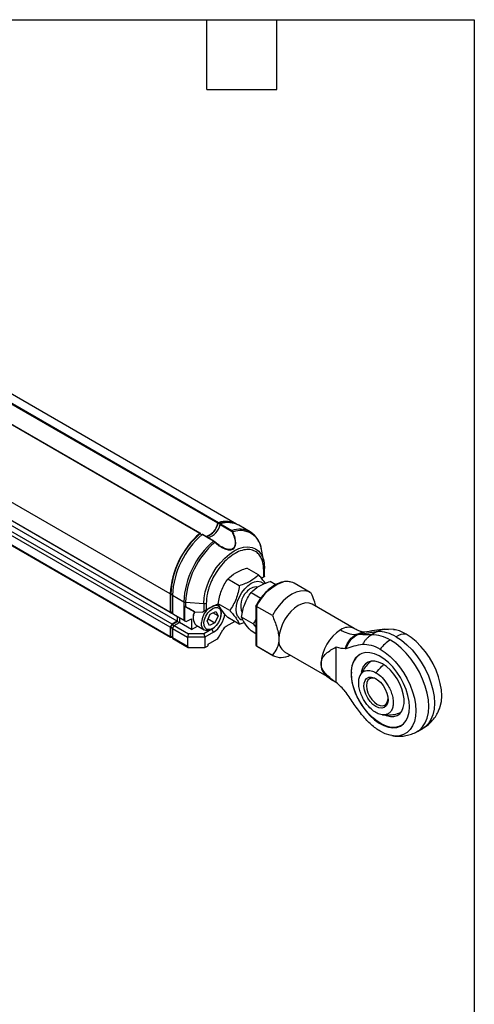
# Model space of a CAD drawing. Header units: millimetres. Extents: x 8 to 341, y 8 to 262.
# Tile 6 of 6: x 279 to 341, y 127 to 262. Entities that reach past the tile are written whole.
import ezdxf

# ---------------------------------------------------------------- set-up
doc = ezdxf.new("R2010")
doc.units = ezdxf.units.MM
doc.header["$LTSCALE"] = 1.25
doc.layers.add('TEXT', color=140, linetype='Continuous', lineweight=25)

msp = doc.modelspace()

# ---------------------------------------------------------------- linework, layer by layer
for p, q in [((308.839, 193.021), (223.998, 241.999)), ((303.826, 191.745), (219.268, 240.559)), ((303.882, 191.759), (219.3, 240.587)), ((299.786, 183.464), (204.916, 238.232)), ((306.283, 193.122), (230.169, 237.061)), ((306.352, 193.203), (230.191, 237.17)), ((299.786, 180.94), (204.916, 235.707)), ((300.021, 180.804), (205.151, 235.571)), ((300.729, 179.736), (205.858, 234.503)), ((299.786, 178.919), (204.916, 233.687)), ((300.021, 179.327), (205.151, 234.095)), ((299.786, 177.626), (204.916, 232.394)), ((204.95, 232.317), (299.82, 177.55)), ((306.338, 193.129), (306.591, 192.983)), ((306.578, 192.952), (308.126, 192.058)), ((306.647, 193.033), (308.195, 192.139)), ((310.682, 191.957), (309.133, 192.851)), ((304.086, 191.545), (303.84, 191.687)), ((303.961, 191.617), (303.895, 191.743)), ((305.669, 190.681), (304.121, 191.574)), ((305.725, 190.695), (304.176, 191.589)), ((312.577, 187.85), (312.25, 189.525)), ((311.834, 186.097), (310.256, 187.008)), ((312.235, 185.63), (312.633, 185.86)), ((312.541, 185.807), (312.235, 185.63)), ((312.541, 185.807), (312.541, 186.746)), ((312.66, 185.876), (312.633, 185.86)), ((312.663, 185.877), (312.663, 186.916)), ((309.215, 184.585), (307.636, 185.496)), ((314.197, 184.733), (313.438, 185.171)), ((318.885, 183.668), (316.705, 184.927)), ((299.786, 183.464), (299.786, 180.94)), ((299.845, 181.002), (299.845, 183.498)), ((299.845, 183.498), (300.081, 183.362)), ((300.08, 183.294), (301.629, 182.4)), ((300.08, 183.294), (300.08, 180.77)), ((310.818, 183.659), (312.152, 182.889)), ((301.629, 182.4), (301.629, 179.876)), ((302.32, 181.471), (301.748, 181.801)), ((301.748, 181.801), (301.748, 179.807)), ((301.873, 182.332), (304.363, 182.155)), ((301.873, 182.332), (301.873, 181.729)), ((301.873, 181.729), (303.074, 181.036)), ((304.144, 180.96), (305.443, 181.709)), ((304.363, 182.155), (304.363, 181.086)), ((304.708, 182.224), (304.708, 181.285)), ((305.678, 181.845), (304.708, 181.285)), ((305.443, 181.709), (305.678, 181.845)), ((307.905, 181.209), (306.327, 182.12)), ((311.48, 181.871), (311.48, 176.466)), ((313.733, 180.508), (311.553, 181.766)), ((311.553, 181.766), (311.553, 176.366)), ((324.914, 178.744), (319.144, 182.076)), ((299.786, 180.94), (300.021, 180.804)), ((299.845, 181.002), (300.08, 180.866)), ((300.046, 180.886), (299.845, 181.002)), ((300.021, 180.804), (300.08, 180.838)), ((300.046, 180.886), (300.08, 180.866)), ((301.629, 179.876), (300.08, 180.77)), ((300.316, 180.634), (300.08, 180.77)), ((300.316, 180.634), (301.966, 179.681)), ((300.729, 180.396), (300.729, 179.736)), ((300.787, 179.702), (300.787, 180.362)), ((303.074, 181.036), (302.32, 181.471)), ((303.074, 181.036), (304.144, 180.96)), ((304.144, 180.96), (304.363, 181.086)), ((304.815, 179.756), (305.245, 180.712)), ((305.245, 180.712), (305.99, 181.066)), ((306.306, 180.464), (305.592, 180.876)), ((306.306, 180.464), (305.876, 179.508)), ((305.99, 181.066), (306.306, 180.464)), ((306.739, 180.79), (306.739, 180.96)), ((300.021, 179.327), (299.786, 178.919)), ((299.845, 178.925), (300.046, 179.273)), ((300.729, 179.736), (300.021, 179.327)), ((300.046, 179.273), (300.787, 179.702)), ((300.046, 179.273), (300.299, 179.127)), ((300.08, 178.749), (300.316, 179.157)), ((300.316, 179.157), (301.023, 179.565)), ((300.316, 179.157), (302.281, 178.023)), ((300.787, 179.702), (301.023, 179.565)), ((301.023, 180.226), (301.023, 179.565)), ((302.673, 178.613), (301.023, 179.565)), ((301.748, 179.807), (301.966, 179.681)), ((301.966, 179.681), (302.673, 180.09)), ((302.673, 180.09), (302.673, 178.613)), ((302.673, 178.613), (303.496, 179.088)), ((302.909, 180.28), (302.909, 180.076)), ((303.306, 179.198), (304.425, 178.552)), ((305.13, 179.154), (304.815, 179.756)), ((304.945, 180.046), (305.876, 179.508)), ((305.876, 179.508), (305.13, 179.154)), ((308.582, 179.711), (307.395, 179.026)), ((309.215, 179.346), (307.636, 180.257)), ((309.215, 179.346), (309.882, 179.589)), ((311.087, 179.372), (309.509, 180.283)), ((311.087, 179.372), (311.48, 178.916)), ((299.786, 178.919), (299.786, 177.626)), ((299.845, 178.925), (300.098, 178.779)), ((299.845, 177.66), (299.845, 178.925)), ((300.08, 177.524), (299.845, 177.66)), ((299.862, 177.622), (300.08, 177.496)), ((300.08, 178.749), (302.143, 177.558)), ((300.08, 178.749), (300.08, 177.456)), ((302.281, 178.023), (302.143, 177.558)), ((304.362, 178.023), (302.281, 178.023)), ((305.443, 178.647), (304.362, 178.023)), ((304.362, 178.023), (304.5, 177.558)), ((305.678, 178.239), (304.5, 177.558)), ((305.413, 178.664), (305.561, 178.749)), ((305.413, 178.664), (305.443, 178.647)), ((305.678, 178.239), (305.443, 178.647)), ((306.354, 177.504), (306.979, 178.586)), ((311.48, 178.038), (310.818, 178.42)), ((325.383, 177.934), (325.351, 177.916)), ((325.383, 177.934), (326.272, 178.234)), ((328.037, 178.329), (327.256, 177.878)), ((330.344, 178.594), (329.076, 178.651)), ((299.904, 177.558), (299.938, 177.578)), ((302.143, 176.266), (300.08, 177.456)), ((300.115, 177.38), (302.212, 176.169)), ((304.5, 177.558), (302.143, 177.558)), ((302.143, 177.558), (302.143, 176.266)), ((304.5, 177.558), (304.5, 176.13)), ((304.5, 176.13), (304.853, 176.334)), ((304.971, 176.606), (306.145, 177.284)), ((304.971, 176.538), (304.971, 176.606)), ((311.553, 176.366), (313.733, 175.107)), ((311.553, 176.366), (311.705, 176.267)), ((311.705, 176.267), (313.885, 175.008)), ((302.378, 176.13), (304.5, 176.13)), ((315.394, 175.58), (321.164, 172.249)), ((322.466, 171.35), (322.466, 176.224)), ((321.165, 172.249), (322.01, 171.643)), ((333.553, 164.694), (334.334, 165.145))]:
    msp.add_line(p, q)
at = {"flags": 128}
for points in [[(303.895, 191.743), (303.89, 191.751), (303.884, 191.757), (303.876, 191.761), (303.867, 191.763), (303.857, 191.762), (303.847, 191.758), (303.836, 191.752), (303.826, 191.745)], [(310.682, 191.957), (310.852, 191.85), (311.271, 191.488)], [(304.363, 182.155), (304.414, 182.934), (304.566, 183.753), (304.815, 184.591), (305.155, 185.428), (305.578, 186.244), (306.073, 187.018), (306.628, 187.731), (307.229, 188.366), (307.862, 188.907), (308.511, 189.341), (309.16, 189.657), (309.793, 189.847), (310.395, 189.906), (310.95, 189.834), (311.445, 189.631), (311.868, 189.304), (312.208, 188.859), (312.457, 188.308), (312.551, 187.975)], [(305.873, 190.521), (305.882, 190.53), (305.889, 190.539), (305.895, 190.546), (305.9, 190.551), (305.903, 190.555), (305.905, 190.557), (305.904, 190.556), (305.902, 190.554)], [(312.551, 187.975), (312.609, 187.665), (312.66, 186.945)], [(312.663, 186.916), (312.663, 186.918), (312.66, 186.945)], [(308.986, 180.433), (308.835, 180.849), (308.784, 181.349), (308.836, 181.91), (308.989, 182.501), (309.236, 183.094), (309.563, 183.66), (309.954, 184.169), (310.391, 184.596), (310.85, 184.919), (311.308, 185.124), (311.744, 185.198), (312.135, 185.139), (312.461, 184.95), (312.547, 184.865)], [(319.037, 183.569), (318.604, 183.798), (318.107, 183.898), (317.562, 183.867), (316.982, 183.707), (316.385, 183.421), (315.788, 183.018), (315.209, 182.509), (314.663, 181.909), (314.166, 181.236), (313.733, 180.508)], [(306.697, 180.408), (306.755, 180.718), (306.755, 181.154), (306.649, 181.51), (306.445, 181.759), (306.159, 181.88), (305.816, 181.863), (305.443, 181.709)], [(305.678, 181.845), (306.082, 182.017), (306.312, 182.056)], [(319.144, 182.076), (318.742, 182.224), (318.284, 182.243), (317.786, 182.13), (317.269, 181.89), (316.752, 181.532), (316.254, 181.071), (315.796, 180.523), (315.394, 179.911), (315.064, 179.256), (314.819, 178.585), (314.668, 177.924), (314.617, 177.297)], [(303.063, 181.042), (302.942, 180.62), (302.909, 180.28)], [(304.387, 179.553), (304.469, 179.995), (304.649, 180.447), (304.91, 180.869), (305.229, 181.224), (305.577, 181.48), (305.923, 181.614), (306.238, 181.615), (306.492, 181.482), (306.663, 181.226), (306.737, 180.872), (306.706, 180.45), (306.573, 179.998), (306.35, 179.556), (306.057, 179.163), (305.72, 178.854), (305.369, 178.657), (305.035, 178.589), (304.747, 178.656), (304.532, 178.852), (304.408, 179.16), (304.387, 179.553)], [(305.103, 178.519), (304.992, 178.488), (304.656, 178.472), (304.375, 178.585), (304.168, 178.818), (304.051, 179.156), (304.034, 179.571)], [(305.443, 178.647), (305.816, 178.925), (305.871, 178.977)], [(330.626, 177.624), (331.372, 177.131), (332.103, 176.525), (332.804, 175.819), (333.461, 175.026), (334.06, 174.162), (334.589, 173.246), (335.038, 172.295), (335.396, 171.33), (335.658, 170.369), (335.817, 169.433), (335.87, 168.54), (335.817, 167.709), (335.658, 166.957), (335.396, 166.298), (335.038, 165.747), (334.589, 165.314), (334.334, 165.145)], [(336.594, 167.876), (336.665, 168.091), (336.812, 168.788), (336.862, 169.558), (336.812, 170.385), (336.665, 171.252), (336.423, 172.142), (336.091, 173.037), (335.675, 173.917), (335.185, 174.766), (334.63, 175.566), (334.022, 176.301), (333.372, 176.956), (332.695, 177.517), (332.003, 177.973)], [(333.557, 164.696), (333.809, 164.863), (334.257, 165.296), (334.616, 165.847), (334.877, 166.506), (335.036, 167.259), (335.09, 168.09), (335.036, 168.982), (334.877, 169.918), (334.616, 170.879), (334.257, 171.844), (333.809, 172.795), (333.28, 173.711), (332.681, 174.575), (332.024, 175.368), (331.323, 176.075), (330.592, 176.681), (329.845, 177.173)], [(332.445, 168.026), (332.394, 168.792), (332.241, 169.598), (331.99, 170.423), (331.648, 171.246), (331.223, 172.044), (330.727, 172.798), (330.173, 173.487), (329.574, 174.095), (328.947, 174.605), (328.308, 175.004), (327.672, 175.281), (327.057, 175.431), (326.479, 175.448), (325.952, 175.332), (325.491, 175.086), (325.106, 174.717), (324.809, 174.235), (324.606, 173.651), (324.503, 172.98), (324.503, 172.241), (324.606, 171.452), (324.809, 170.634), (325.106, 169.808), (325.491, 168.995), (325.952, 168.216), (326.479, 167.492), (327.057, 166.842), (327.672, 166.281), (328.308, 165.825), (328.947, 165.486), (329.574, 165.271), (330.173, 165.188), (330.727, 165.238), (331.223, 165.419), (331.648, 165.727), (331.99, 166.154), (332.241, 166.689), (332.394, 167.319), (332.445, 168.026)], [(328.468, 175.932), (329.159, 175.476), (329.837, 174.915), (330.486, 174.26), (331.095, 173.525), (331.649, 172.725), (332.14, 171.876), (332.555, 170.996), (332.887, 170.101), (333.13, 169.211), (333.277, 168.344), (333.326, 167.517), (333.277, 166.747), (333.13, 166.05), (332.887, 165.44), (332.555, 164.929), (332.14, 164.528), (331.649, 164.245), (331.095, 164.086), (330.486, 164.053), (329.837, 164.149), (329.159, 164.369), (328.468, 164.711)], [(329.283, 166.863), (329.325, 166.847), (329.848, 166.717), (330.335, 166.716), (330.769, 166.844), (331.135, 167.097), (331.421, 167.465), (331.617, 167.937), (331.717, 168.497), (331.717, 169.125), (331.617, 169.799), (331.421, 170.498), (331.135, 171.197), (330.769, 171.873), (330.335, 172.501), (329.848, 173.062), (329.325, 173.536), (328.784, 173.906), (328.242, 174.161), (327.719, 174.291), (327.233, 174.292), (326.799, 174.164), (326.432, 173.912), (326.146, 173.543), (325.95, 173.071), (325.875, 172.727)], [(331.32, 165.473), (331.023, 165.335), (330.496, 165.219), (329.918, 165.236), (329.303, 165.385), (328.667, 165.663), (328.028, 166.062), (327.401, 166.572), (326.802, 167.179), (326.248, 167.869), (325.752, 168.623), (325.328, 169.421), (324.985, 170.243), (324.735, 171.068), (324.581, 171.874), (324.53, 172.641)], [(327.879, 168.076), (327.468, 168.373), (327.084, 168.771), (326.749, 169.245), (326.486, 169.765), (326.309, 170.299), (326.232, 170.813), (326.258, 171.274), (326.386, 171.655), (326.607, 171.93), (326.909, 172.083), (327.271, 172.104), (327.672, 171.991), (328.085, 171.753), (328.486, 171.403), (328.848, 170.963), (329.15, 170.462), (329.371, 169.931), (329.499, 169.403), (329.525, 168.912), (329.448, 168.487), (329.272, 168.157), (329.008, 167.941), (328.673, 167.853), (328.289, 167.899), (327.879, 168.076)], [(327.97, 171.831), (327.674, 171.947), (327.319, 171.982), (327.014, 171.888), (326.78, 171.671), (326.632, 171.346), (326.582, 170.934), (326.632, 170.465), (326.78, 169.97), (327.014, 169.482), (327.319, 169.036), (327.674, 168.661), (328.055, 168.383)], [(328.055, 168.383), (328.437, 168.221), (328.792, 168.185), (329.097, 168.28), (329.331, 168.497), (329.478, 168.822), (329.526, 169.136)]]:
    msp.add_lwpolyline(points, dxfattribs=at)
for centre, radius, start, end in [((303.983, 193.577), 2.345, 286.12016, 348.79191), ((303.737, 193.758), 2.676, 291.69769, 346.40567), ((304.277, 193.407), 2.345, 286.12016, 348.79191), ((306.399, 193.093), 0.119, 113.12679, 166.15817), ((307.377, 189.999), 3.298, 71.97338, 108.36261), ((307.383, 190.31), 3.071, 58.59465, 109.61562), ((306.693, 192.923), 0.119, 113.12679, 166.15817), ((307.682, 190.099), 3.111, 62.20069, 109.44544), ((311.466, 182.891), 11.694, 130.7914, 177.18919), ((311.395, 182.931), 11.564, 130.7914, 177.18919), ((311.761, 182.721), 11.694, 130.7914, 177.18919), ((304.159, 191.541), 0.0504, 69.52998, 139.04679), ((308.242, 192.029), 0.119, 113.12679, 166.15817), ((309.231, 189.205), 3.111, 62.20069, 109.44544), ((308.404, 191.688), 0.269, 100.57594, 124.02267), ((309.361, 189.23), 2.903, 5.83108, 110.30085), ((313.354, 181.805), 11.741, 130.88845, 177.09215), ((313.46, 181.743), 11.602, 130.83894, 177.09275), ((305.707, 190.647), 0.0504, 69.52998, 139.04679), ((305.709, 190.668), 0.0313, 20.91209, 59.22586), ((312.46, 186.933), 0.204, 293.53173, 355.14813), ((311.513, 182.883), 1.54, 81.9528, 147.84855), ((317.483, 178.953), 6.563, 111.74994, 154.61985), ((315.736, 183.066), 2.099, 62.50112, 109.04356), ((311.897, 181.875), 2.487, 132.73848, 203.20611), ((301.903, 182.907), 0.576, 241.57028, 266.97932), ((304.419, 182.775), 0.622, 264.79776, 297.68722), ((304.415, 180.239), 1.521, 148.53589, 223.15224), ((307.082, 179.241), 3.066, 135.31012, 173.81272), ((303.86, 181.099), 3.389, 302.44435, 354.17373), ((309.895, 180.895), 1.02, 206.95268, 255.12802), ((308.032, 178.006), 1.202, 121.95467, 151.14439), ((299.858, 177.615), 0.0728, 170.78596, 309.20329), ((299.886, 177.656), 0.0419, 174.37962, 234.30196), ((326.145, 173.704), 5.763, 122.60548, 177.39452), ((324.138, 177.025), 1.886, 65.71514, 125.61564), ((325.304, 182.213), 4.299, 238.20511, 267.92211), ((327.401, 173.303), 4.578, 57.72203, 91.80999), ((328.181, 173.753), 4.578, 57.72203, 91.80999), ((331.842, 175.721), 2.258, 85.90324, 122.58052), ((300.16, 177.446), 0.0799, 172.74417, 235.94365), ((304.715, 176.549), 0.256, 302.60548, 357.39452), ((305.827, 177.794), 0.601, 301.95467, 331.14439), ((316.401, 177.07), 1.798, 172.74417, 235.94365), ((332.399, 172.953), 4.933, 121.17989, 142.84255), ((314.924, 177.161), 2.375, 239.89777, 301.46279), ((327.306, 172.936), 2.792, 125.24739, 186.06479), ((322.266, 173.781), 1.887, 174.38463, 234.24452)]:
    msp.add_arc(centre, radius, start, end)
for centre, major_axis, ratio, start_param, end_param in [((312.246, 185.637), (0.417, 0.241), 0.0000704, 6.1609674, 7.0685428), ((301.923, 181.7), (0.417, -0.241), 0.0000704, 1.69301, 2.0047168), ((304.413, 181.115), (0.417, 0.241), 0.0000704, 0.7853575, 1.6929287), ((301.923, 179.706), (0.417, -0.241), 0.0000704, 2.0047126, 2.3562351), ((302.378, 176.266), (0.236, 0), 0.5773815, 3.1415927, 4.712389)]:
    msp.add_ellipse(centre, major_axis=major_axis, ratio=ratio, start_param=start_param, end_param=end_param)
for points, knots in [([(306.754, 189.868), (306.851, 189.813), (307.057, 189.696), (307.382, 189.574), (307.72, 189.497), (308.05, 189.49), (308.351, 189.587), (308.566, 189.791), (308.681, 190.056), (308.726, 190.356), (308.712, 190.774), (308.603, 191.316), (308.437, 191.741), (308.354, 191.953)], [0, 0, 0, 0, 0.0720286, 0.1534939, 0.2270608, 0.3048668, 0.38287, 0.4609326, 0.5385834, 0.6123515, 0.6940605, 0.8470068, 1, 1, 1, 1]), ([(308.253, 191.912), (308.314, 191.768), (308.432, 191.489), (308.557, 191.077), (308.633, 190.7), (308.653, 190.37), (308.619, 190.073), (308.515, 189.817), (308.314, 189.623), (308.081, 189.549), (307.869, 189.538), (307.653, 189.556), (307.374, 189.626), (307.059, 189.744), (306.862, 189.867), (306.771, 189.924)], [0, 0, 0, 0, 0.1085394, 0.2099931, 0.3077128, 0.3915448, 0.4634079, 0.5452719, 0.6184876, 0.6918044, 0.7314306, 0.7739002, 0.8455523, 0.9291245, 1, 1, 1, 1]), ([(308.195, 192.139), (308.209, 192.13), (308.235, 192.113), (308.272, 192.079), (308.304, 192.041), (308.332, 191.999), (308.347, 191.968), (308.354, 191.953)], [0, 0, 0, 0, 0.2091856, 0.41563, 0.6173401, 0.812591, 1, 1, 1, 1]), ([(311.316, 191.44), (311.292, 191.47), (311.117, 191.696), (310.881, 191.838), (310.677, 191.96)], [0, 0, 0, 0, 0.1326666, 1, 1, 1, 1]), ([(312.217, 189.632), (312.165, 189.845), (312.047, 190.332), (311.745, 190.948), (311.451, 191.285), (311.316, 191.44)], [0, 0, 0, 0, 0.2949478, 0.6738536, 1, 1, 1, 1]), ([(305.873, 190.521), (305.86, 190.533), (305.835, 190.557), (305.795, 190.592), (305.753, 190.625), (305.71, 190.656), (305.683, 190.672), (305.669, 190.681)], [0, 0, 0, 0, 0.187409, 0.3826598, 0.58437, 0.7908143, 1, 1, 1, 1]), ([(305.873, 190.521), (305.995, 190.413), (306.239, 190.199), (306.537, 189.982), (306.716, 189.888), (306.754, 189.868)], [0, 0, 0, 0, 0.4435671, 0.8820305, 1, 1, 1, 1]), ([(306.771, 189.924), (306.662, 189.984), (306.348, 190.156), (306.077, 190.397), (305.902, 190.554)], [0, 0, 0, 0, 0.3493994, 1, 1, 1, 1]), ([(312.541, 186.746), (312.541, 186.807), (312.539, 186.928), (312.529, 187.106), (312.513, 187.279), (312.491, 187.447), (312.462, 187.61), (312.427, 187.769), (312.371, 187.978), (312.282, 188.228), (312.144, 188.514), (311.972, 188.779), (311.679, 189.108), (311.203, 189.426), (310.469, 189.586), (309.589, 189.472), (308.625, 189.054), (307.66, 188.358), (306.78, 187.457), (306.046, 186.449), (305.571, 185.582), (305.278, 184.915), (305.105, 184.451), (304.967, 184.005), (304.866, 183.603), (304.793, 183.229), (304.744, 182.885), (304.714, 182.548), (304.71, 182.332), (304.708, 182.224)], [0, 0, 0, 0, 0.0129708, 0.02589, 0.0387791, 0.0516592, 0.0645519, 0.0774785, 0.0904602, 0.1174939, 0.1445719, 0.1748057, 0.2050844, 0.2718245, 0.3442143, 0.4209297, 0.5000061, 0.5790824, 0.6557978, 0.7281876, 0.7949277, 0.8251564, 0.8554402, 0.8824686, 0.909552, 0.9322111, 0.9547623, 0.9773203, 1, 1, 1, 1]), ([(307.636, 185.496), (307.941, 185.814), (308.296, 186.11), (308.964, 186.496), (309.206, 186.614), (309.713, 186.825), (309.98, 186.92), (310.256, 187.008)], [0, 0, 0, 0, 0.5, 0.5, 0.75, 0.75, 1, 1, 1, 1]), ([(311.834, 186.097), (311.53, 185.779), (311.175, 185.483), (310.507, 185.097), (310.265, 184.98), (309.757, 184.768), (309.49, 184.673), (309.215, 184.585)], [0, 0, 0, 0, 0.5, 0.5, 0.75, 0.75, 1, 1, 1, 1]), ([(312.771, 184.932), (312.67, 185.076), (312.464, 185.368), (312.122, 185.774), (311.9, 186.023), (311.834, 186.097)], [0, 0, 0, 0, 0.4042601, 0.8218745, 1, 1, 1, 1]), ([(306.327, 182.12), (306.417, 182.743), (306.555, 183.348), (306.889, 184.209), (307.019, 184.485), (307.309, 185.007), (307.468, 185.256), (307.636, 185.496)], [0, 0, 0, 0, 0.5, 0.5, 0.75, 0.75, 1, 1, 1, 1]), ([(309.215, 184.585), (309.124, 183.963), (308.986, 183.358), (308.652, 182.496), (308.522, 182.221), (308.233, 181.698), (308.074, 181.449), (307.905, 181.209)], [0, 0, 0, 0, 0.5, 0.5, 0.75, 0.75, 1, 1, 1, 1]), ([(310.818, 183.659), (311.123, 183.977), (311.478, 184.274), (312.146, 184.659), (312.387, 184.777), (312.895, 184.988), (313.162, 185.084), (313.438, 185.171)], [0, 0, 0, 0, 0.5, 0.5, 0.75, 0.75, 1, 1, 1, 1]), ([(314.983, 185.062), (314.781, 184.997), (314.347, 184.858), (313.673, 184.446), (313.001, 183.896), (312.393, 183.24), (311.864, 182.533), (311.582, 182.029), (311.444, 181.785)], [0, 0, 0, 0, 0.15482414, 0.33309035, 0.509587, 0.68118653, 0.84528894, 1, 1, 1, 1]), ([(316.288, 185.098), (316.1, 185.132), (315.717, 185.201), (315.265, 185.168), (315.012, 185.072), (314.983, 185.062)], [0, 0, 0, 0, 0.4588255, 0.9389463, 1, 1, 1, 1]), ([(309.509, 180.283), (309.599, 180.906), (309.737, 181.51), (310.07, 182.369), (310.201, 182.646), (310.49, 183.17), (310.649, 183.419), (310.818, 183.659)], [0, 0, 0, 0, 0.5, 0.5, 0.75, 0.75, 1, 1, 1, 1]), ([(319.69, 181.76), (319.613, 182.024), (319.436, 182.628), (319.181, 183.23), (319.037, 183.569)], [0, 0, 0, 0, 0.4368722, 1, 1, 1, 1]), ([(307.636, 180.257), (307.299, 180.632), (307.004, 180.986), (306.67, 181.46), (306.577, 181.608), (306.429, 181.879), (306.372, 182.003), (306.327, 182.12)], [0, 0, 0, 0, 0.5, 0.5, 0.75, 0.75, 1, 1, 1, 1]), ([(311.553, 181.766), (311.544, 181.772), (311.527, 181.782), (311.506, 181.799), (311.491, 181.816), (311.481, 181.832), (311.48, 181.842), (311.48, 181.847)], [0, 0, 0, 0, 0.18912929, 0.38309606, 0.58252294, 0.78798292, 1, 1, 1, 1]), ([(307.905, 181.209), (308.073, 181.022), (308.232, 180.839), (308.521, 180.487), (308.652, 180.317), (308.874, 180.002), (308.964, 179.857), (309.112, 179.587), (309.169, 179.462), (309.215, 179.346)], [0, 0, 0, 0, 0.25, 0.25, 0.5, 0.5, 0.75, 0.75, 1, 1, 1, 1]), ([(313.733, 180.508), (313.967, 179.965), (314.181, 179.422), (314.426, 178.607), (314.496, 178.333), (314.591, 177.801), (314.617, 177.544), (314.617, 177.297)], [0, 0, 0, 0, 0.5, 0.5, 0.75, 0.75, 1, 1, 1, 1]), ([(310.818, 178.42), (310.481, 178.795), (310.185, 179.15), (309.851, 179.625), (309.759, 179.772), (309.611, 180.043), (309.554, 180.167), (309.509, 180.283)], [0, 0, 0, 0, 0.5, 0.5, 0.75, 0.75, 1, 1, 1, 1]), ([(311.48, 180.007), (311.416, 179.891), (311.295, 179.67), (311.154, 179.468), (311.087, 179.372)], [0, 0, 0, 0, 0.5237426, 1, 1, 1, 1]), ([(323.683, 176.024), (323.836, 176.465), (324.055, 176.863), (324.567, 177.504), (324.857, 177.748), (325.149, 177.917)], [0, 0, 0, 0, 0.5, 0.5, 1, 1, 1, 1]), ([(323.808, 176.037), (323.966, 176.47), (324.195, 176.864), (324.733, 177.502), (325.04, 177.746), (325.351, 177.916)], [0, 0, 0, 0, 0.5, 0.5, 1, 1, 1, 1]), ([(326.301, 178.243), (326.25, 178.246), (326.139, 178.253), (325.851, 178.318), (325.449, 178.458), (325.099, 178.645), (324.914, 178.745)], [0, 0, 0, 0, 0.2011362, 0.4337882, 0.6997932, 1, 1, 1, 1]), ([(325.149, 177.917), (325.472, 178.071), (325.857, 178.255), (326.261, 178.232), (326.327, 178.228)], [0, 0, 0, 0, 0.8371434, 1, 1, 1, 1]), ([(327.256, 177.878), (327.067, 177.863), (326.896, 177.859), (326.736, 177.861), (326.657, 177.863), (326.58, 177.865), (326.505, 177.869), (326.43, 177.873), (326.356, 177.878), (326.283, 177.883), (326.137, 177.894), (325.993, 177.905), (325.84, 177.911), (325.687, 177.918), (325.527, 177.921), (325.351, 177.916)], [0.006939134, 0.006939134, 0.006939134, 0.006939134, 0.0080508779, 0.0080508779, 0.0080508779, 0.0086067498, 0.0086067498, 0.0086067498, 0.0091626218, 0.0091626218, 0.0091626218, 0.0102743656, 0.0102743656, 0.0102743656, 0.0113861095, 0.0113861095, 0.0113861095, 0.0113861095]), ([(325.383, 177.934), (325.435, 177.94), (325.487, 177.947), (325.541, 177.954), (325.594, 177.961), (325.649, 177.969), (325.703, 177.977), (325.813, 177.992), (325.925, 178.01), (326.038, 178.028), (326.264, 178.064), (326.497, 178.105), (326.729, 178.144), (326.845, 178.164), (326.96, 178.184), (327.075, 178.203), (327.189, 178.221), (327.302, 178.239), (327.412, 178.256), (327.522, 178.272), (327.63, 178.286), (327.734, 178.299), (327.838, 178.311), (327.94, 178.321), (328.037, 178.329)], [0.0062201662, 0.0062201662, 0.0062201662, 0.0062201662, 0.0064985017, 0.0064985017, 0.0064985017, 0.0067768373, 0.0067768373, 0.0067768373, 0.0073335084, 0.0073335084, 0.0073335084, 0.0084468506, 0.0084468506, 0.0084468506, 0.0090035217, 0.0090035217, 0.0090035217, 0.0095601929, 0.0095601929, 0.0095601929, 0.010116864, 0.010116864, 0.010116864, 0.0106735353, 0.0106735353, 0.0106735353, 0.0106735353]), ([(326.069, 176.586), (326.142, 176.728), (326.223, 176.863), (326.311, 176.99), (326.401, 177.119), (326.497, 177.24), (326.6, 177.35), (326.702, 177.46), (326.81, 177.56), (326.921, 177.649), (326.977, 177.694), (327.033, 177.736), (327.091, 177.775), (327.119, 177.794), (327.148, 177.813), (327.177, 177.831), (327.192, 177.84), (327.206, 177.849), (327.221, 177.857), (327.232, 177.865), (327.244, 177.871), (327.256, 177.878)], [-0.00000054, -0.00000054, -0.00000054, -0.00000054, 0.13231867, 0.13231867, 0.13231867, 0.26730327, 0.26730327, 0.26730327, 0.40228787, 0.40228787, 0.40228787, 0.46978017, 0.46978017, 0.46978017, 0.50352632, 0.50352632, 0.50352632, 0.52039939, 0.52039939, 0.52039939, 0.53406718, 0.53406718, 0.53406718, 0.53406718]), ([(329.077, 178.651), (328.599, 178.591), (327.624, 178.468), (326.725, 178.318), (326.267, 178.241)], [0, 0, 0, 0, 0.4900416, 1, 1, 1, 1]), ([(328.037, 178.329), (328.048, 178.336), (328.06, 178.342), (328.072, 178.349), (328.087, 178.357), (328.102, 178.365), (328.117, 178.373), (328.146, 178.389), (328.177, 178.404), (328.207, 178.419), (328.268, 178.448), (328.33, 178.475), (328.394, 178.499), (328.521, 178.548), (328.652, 178.586), (328.787, 178.612), (328.921, 178.639), (329.059, 178.653), (329.197, 178.656), (329.333, 178.658), (329.469, 178.648), (329.605, 178.627)], [0.46593282, 0.46593282, 0.46593282, 0.46593282, 0.47960778, 0.47960778, 0.47960778, 0.49648649, 0.49648649, 0.49648649, 0.53024392, 0.53024392, 0.53024392, 0.59775878, 0.59775878, 0.59775878, 0.7327885, 0.7327885, 0.7327885, 0.86781822, 0.86781822, 0.86781822, 1.0000007, 1.0000007, 1.0000007, 1.0000007]), ([(332.003, 177.973), (331.758, 178.1), (331.266, 178.355), (330.68, 178.559), (330.367, 178.572), (330.277, 178.576)], [0, 0, 0, 0, 0.416799, 0.833598, 1, 1, 1, 1]), ([(311.48, 176.49), (311.481, 176.478), (311.482, 176.452), (311.498, 176.418), (311.521, 176.387), (311.542, 176.373), (311.553, 176.366)], [0, 0, 0, 0, 0.2476544, 0.5071805, 0.75756, 1, 1, 1, 1]), ([(314.617, 177.297), (314.617, 177.05), (314.591, 176.824), (314.496, 176.404), (314.427, 176.209), (314.181, 175.677), (313.967, 175.38), (313.733, 175.107)], [0, 0, 0, 0, 0.25, 0.25, 0.5, 0.5, 1, 1, 1, 1]), ([(323.808, 176.037), (324.001, 176.073), (324.184, 176.131), (324.549, 176.25), (324.73, 176.311), (325.284, 176.474), (325.667, 176.554), (326.069, 176.586)], [0, 0, 0, 0, 0.25, 0.25, 0.5, 0.5, 1, 1, 1, 1]), ([(326.069, 176.586), (326.429, 176.614), (326.821, 176.573), (327.634, 176.352), (328.054, 176.171), (328.468, 175.932)], [0, 0, 0, 0, 0.5, 0.5, 1, 1, 1, 1]), ([(320.388, 173.966), (320.388, 174.097), (320.405, 174.224), (320.47, 174.47), (320.518, 174.591), (320.703, 174.933), (320.875, 175.136), (321.274, 175.502), (321.497, 175.662), (321.966, 175.958), (322.213, 176.094), (322.466, 176.224)], [0, 0, 0, 0, 0.125, 0.125, 0.25, 0.25, 0.5, 0.5, 0.75, 0.75, 1, 1, 1, 1]), ([(323.683, 176.024), (323.702, 176.024), (323.72, 176.025), (323.738, 176.027), (323.75, 176.028), (323.762, 176.029), (323.773, 176.031), (323.785, 176.033), (323.797, 176.035), (323.808, 176.037)], [0, 0, 0, 0, 0.00010605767, 0.00010605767, 0.00010605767, 0.00017634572, 0.00017634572, 0.00017634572, 0.00024669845, 0.00024669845, 0.00024669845, 0.00024669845]), ([(322.466, 171.35), (322.213, 171.524), (321.966, 171.702), (321.496, 172.08), (321.273, 172.278), (320.874, 172.713), (320.702, 172.946), (320.456, 173.446), (320.388, 173.704), (320.388, 173.966)], [0, 0, 0, 0, 0.25, 0.25, 0.5, 0.5, 0.75, 0.75, 1, 1, 1, 1]), ([(327.17, 174.245), (327.168, 174.243), (326.935, 174.065), (326.549, 173.627), (326.052, 172.977), (325.815, 172.508), (325.706, 172.292)], [0, 0, 0, 0, 0.0034009, 0.3553921, 0.70402, 1, 1, 1, 1]), ([(327.879, 172.704), (328.147, 173.017), (328.483, 173.409), (328.85, 173.706), (328.923, 173.766)], [0, 0, 0, 0, 0.7996542, 1, 1, 1, 1]), ([(327.879, 167.26), (327.682, 167.373), (327.46, 167.529), (326.977, 167.97), (326.716, 168.258), (326.339, 168.802), (326.216, 169.002), (325.99, 169.432), (325.886, 169.663), (325.712, 170.14), (325.642, 170.387), (325.546, 170.875), (325.522, 171.116), (325.522, 171.569), (325.546, 171.782), (325.642, 172.16), (325.712, 172.325), (325.886, 172.601), (325.99, 172.712), (326.216, 172.881), (326.339, 172.939), (326.716, 173.048), (326.977, 173.034), (327.46, 172.918), (327.682, 172.817), (327.879, 172.704)], [0, 0, 0, 0, 0.125, 0.125, 0.25, 0.25, 0.3125, 0.3125, 0.375, 0.375, 0.4375, 0.4375, 0.5, 0.5, 0.5625, 0.5625, 0.625, 0.625, 0.6875, 0.6875, 0.75, 0.75, 0.875, 0.875, 1, 1, 1, 1]), ([(327.879, 172.704), (328.075, 172.59), (328.297, 172.434), (328.78, 171.993), (329.041, 171.706), (329.418, 171.161), (329.541, 170.961), (329.768, 170.531), (329.871, 170.301), (330.045, 169.823), (330.115, 169.577), (330.211, 169.089), (330.236, 168.848), (330.236, 168.394), (330.211, 168.182), (330.115, 167.804), (330.045, 167.638), (329.871, 167.362), (329.768, 167.251), (329.541, 167.082), (329.418, 167.024), (329.041, 166.915), (328.78, 166.93), (328.297, 167.046), (328.075, 167.147), (327.879, 167.26)], [0, 0, 0, 0, 0.125, 0.125, 0.25, 0.25, 0.3125, 0.3125, 0.375, 0.375, 0.4375, 0.4375, 0.5, 0.5, 0.5625, 0.5625, 0.625, 0.625, 0.6875, 0.6875, 0.75, 0.75, 0.875, 0.875, 1, 1, 1, 1]), ([(323.808, 169.987), (323.791, 170.01), (323.773, 170.033), (323.755, 170.056), (323.744, 170.071), (323.732, 170.086), (323.72, 170.101), (323.708, 170.115), (323.695, 170.13), (323.683, 170.144)], [0, 0, 0, 0, 0.00010602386, 0.00010602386, 0.00010602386, 0.00017632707, 0.00017632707, 0.00017632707, 0.00024673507, 0.00024673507, 0.00024673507, 0.00024673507]), ([(326.069, 166.828), (325.666, 167.324), (325.284, 167.845), (324.73, 168.648), (324.549, 168.919), (324.184, 169.459), (324.001, 169.728), (323.808, 169.987)], [0, 0, 0, 0, 0.5, 0.5, 0.75, 0.75, 1, 1, 1, 1]), ([(328.793, 166.945), (328.969, 166.934), (329.429, 166.904), (330.18, 166.973), (330.807, 167.087), (331.131, 167.215), (331.183, 167.235)], [0, 0, 0, 0, 0.2195737, 0.5729411, 0.9306126, 1, 1, 1, 1]), ([(334.334, 165.155), (334.519, 165.268), (334.935, 165.52), (335.497, 166.043), (335.999, 166.671), (336.369, 167.299), (336.524, 167.719), (336.591, 167.898)], [0, 0, 0, 0, 0.1782445, 0.3998359, 0.6282536, 0.8415775, 1, 1, 1, 1]), ([(328.468, 164.711), (328.054, 164.95), (327.634, 165.255), (326.821, 165.972), (326.429, 166.384), (326.069, 166.828)], [0, 0, 0, 0, 0.5, 0.5, 1, 1, 1, 1]), ([(330.048, 164.117), (330.183, 164.091), (330.569, 164.017), (331.221, 164.009), (331.986, 164.09), (332.73, 164.3), (333.26, 164.51), (333.516, 164.68), (333.556, 164.706)], [0, 0, 0, 0, 0.1142364, 0.3253431, 0.5360996, 0.7474707, 0.9606215, 1, 1, 1, 1])]:
    msp.add_open_spline(points, degree=3, knots=knots)
for points in [[(308.253, 191.912), (308.224, 191.975), (308.179, 192.027), (308.126, 192.058)], [(305.738, 190.679), (305.79, 190.649), (305.848, 190.604), (305.902, 190.554)], [(325.149, 177.917), (325.222, 177.917), (325.301, 177.923), (325.383, 177.934)], [(325.351, 177.916), (325.29, 177.916), (325.222, 177.917), (325.149, 177.917)], [(322.466, 176.224), (322.889, 176.091), (323.3, 176.024), (323.683, 176.024)], [(323.683, 170.144), (323.3, 170.586), (322.889, 170.995), (322.466, 171.35)]]:
    msp.add_open_spline(points, degree=3)
at = {"layer": 'TEXT'}
for p, q in [((7.937, 261.937), (341.312, 261.937)), ((304.8, 252.412), (304.8, 261.937)), ((314.325, 252.412), (314.325, 261.937)), ((341.312, 261.937), (341.312, 7.937)), ((304.8, 252.412), (314.325, 252.412))]:
    msp.add_line(p, q, dxfattribs=at)

doc.saveas('drawing.dxf')
